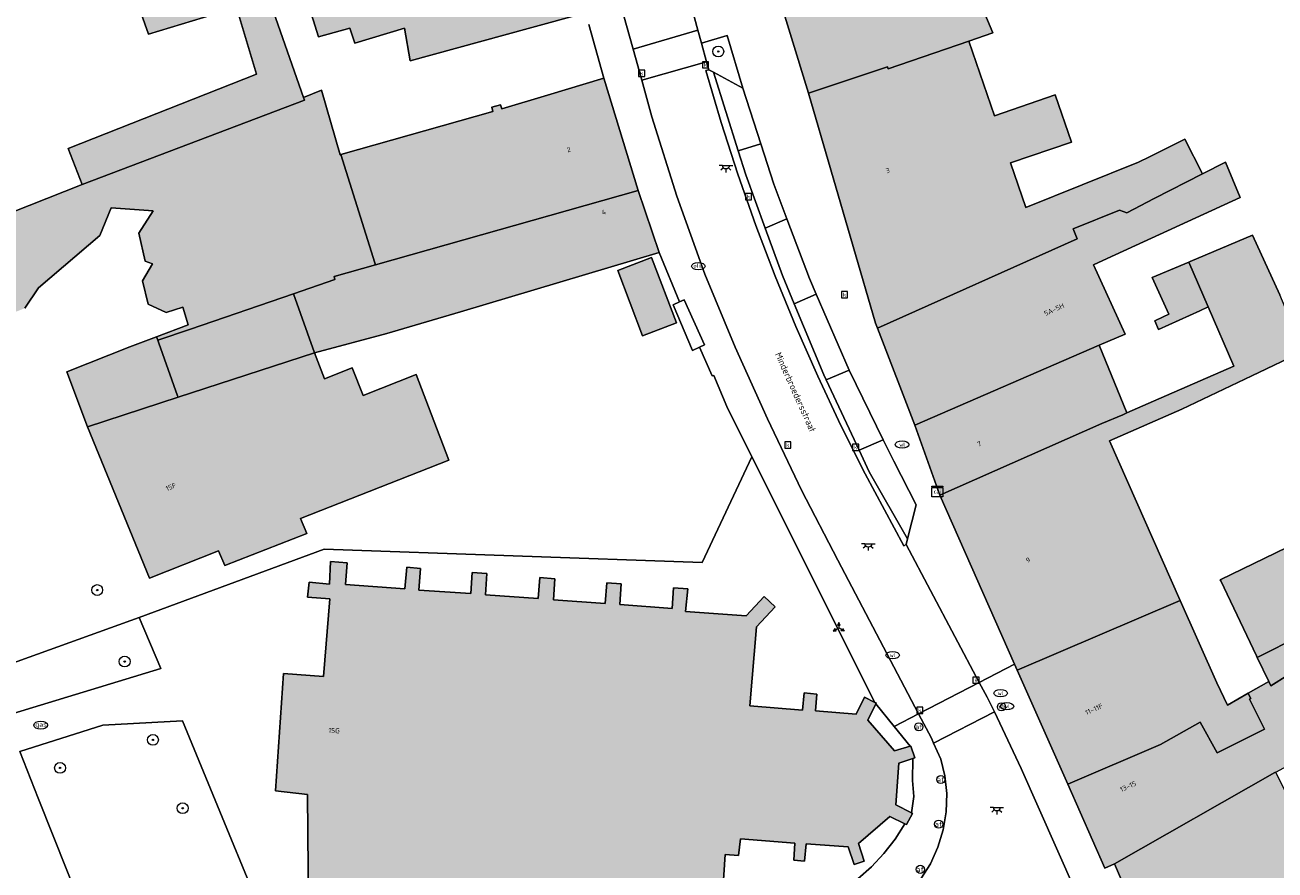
# Model space of a CAD drawing. Header units: metres. Extents: x 196496 to 197479, y 355250 to 356324.
# Tile 59 of 119: x 196834 to 196926, y 355951 to 356013. Entities that reach past the tile are written whole.
import ezdxf
from ezdxf.enums import TextEntityAlignment as Align

# ---------------------------------------------------------------- set-up
doc = ezdxf.new("R2010")
doc.units = ezdxf.units.M
doc.layers.get('0').update_dxf_attribs({"lineweight": 9})
for name, color, linetype, lineweight in [('B-WE-GR-BEPLANTING_CULTUUR_HEESTERS-GV', 251, 'Continuous', 9), ('B-WE-GR-BOOM-S', 251, 'Continuous', 9), ('B-WE-IE-MEUBILAIR_WEGMEUBILAIR-GV', 251, 'Continuous', 9), ('B-WE-IE-MEUBILAIR_WEGMEUBILAIR-S', 251, 'Continuous', 9), ('B-WE-IE-MEUBILAIR_WEGMEUBILAIR_VERKEERSBORD-S', 251, 'Continuous', 9), ('B-WE-IE-TERREINAFSCHEIDING_KUNSTMATIG_HEKWERK-G', 251, 'IE-TERREINAFSCHEIDING-KUNSTMATIG', 9), ('B-WE-KL-BRANDSTOF_PUT-S', 251, 'Continuous', 9), ('B-WE-KL-DATA-S', 251, 'Continuous', 9), ('B-WE-KL-ET_LS_OV_LICHTPUNT-S', 251, 'Continuous', 9), ('B-WE-KL-GAS_PUT-S', 251, 'Continuous', 9), ('B-WE-KL-WATER-S', 251, 'Continuous', 9), ('B-WE-OG-BEBOUWING-GV', 251, 'Continuous', 9), ('B-WE-OG-BEBOUWING_HUISNUMMER-T35', 90, 'Continuous', 9), ('B-WE-OG-BEBOUWING_STRAATNAAM-T35', 130, 'Continuous', 9), ('B-WE-OG-TERREIN_CULTUURSCHEIDING-GV', 251, 'Continuous', 9), ('B-WE-OG-TERREIN_ERF-GV', 251, 'Continuous', 9), ('B-WE-RI-GWA_KOLK-S', 251, 'Continuous', 9), ('B-WE-VH-GOOT-G', 251, 'Continuous', 9), ('B-WE-VH-ONVERHARD-GV', 251, 'Continuous', 9), ('B-WE-VH-VERHARDING_BETONSTRAATSTEEN-GV', 251, 'Continuous', 9), ('B-WE-VH-VERHARDING_OPEN-GV', 251, 'Continuous', 9), ('B-WE-VH-VERHARDING_STRAATBAKSTEEN-GV', 251, 'Continuous', 9), ('B-WE-VH-VERHARDING_TEGEL-GV', 251, 'Continuous', 9), ('B-WE-VW-AFSLUITPAAL-S', 251, 'Continuous', 9)]:
    doc.layers.add(name, color=color, linetype=linetype, lineweight=lineweight)
doc.layers.add('X-XX-AL-PRESENTATIE_GEBOUW3-V', color=7, linetype='Continuous', lineweight=9, true_color=0xebe1d6)
doc.styles.add('NLCS-ISO', font='NLCS-ISO.ttf')
doc.styles.add('NLCS-ISO-ANNOTATIEF-T35', font='NLCS-ISO.ttf', dxfattribs={"height": 3.5})
doc.linetypes.add('IE-TERREINAFSCHEIDING-KUNSTMATIG', pattern='A,4,[82,NLCS.SHX,S=0.75,R=90,X=0,Y=0],4,-2', length=10)

# ---------------------------------------------------------------- blocks, each defined once
blk = doc.blocks.new('SIE-WEG_VERKEERSBORD_WEGWIJZER-SO')
at = {"linetype": 'ByBlock', "lineweight": 18}
h = blk.add_hatch(color=0, dxfattribs=at)
h.dxf.hatch_style = 1
h.paths.add_polyline_path([(0.5, 1), (0, 2), (-0.5, 1)])
h = blk.add_hatch(color=0, dxfattribs=at)
h.dxf.hatch_style = 1
h.paths.add_polyline_path([(-1.38, -0.22), (-2, -1.15), (-0.88, -1.09)])
h = blk.add_hatch(color=0, dxfattribs=at)
h.dxf.hatch_style = 1
h.paths.add_polyline_path([(1.38, -0.22), (2, -1.15), (0.88, -1.09)])
at = {"color": 0, "linetype": 'ByBlock', "lineweight": 18}
for points in [[(-1.13, -0.65), (0, 0)], [(0, 1), (0, 0)], [(1.13, -0.65), (0, 0)]]:
    blk.add_lwpolyline(points, dxfattribs=at)
for points in [[(0.5, 1), (0, 2), (-0.5, 1)], [(-1.38, -0.22), (-2, -1.15), (-0.88, -1.09)], [(1.38, -0.22), (2, -1.15), (0.88, -1.09)]]:
    blk.add_lwpolyline(points, close=True, dxfattribs=at)
blk = doc.blocks.new('SKL-DATA_SIGNAAL_CAIKAST-SO')
at = {"color": 0, "linetype": 'ByBlock', "lineweight": 18}
for points in [[(-2, 2), (2, 2), (2, 1.68), (-2, 1.68)], [(-2, 1.52), (2, 1.52), (2, -2), (-2, -2)]]:
    blk.add_lwpolyline(points, close=True, dxfattribs=at)
at = {"color": 0, "linetype": 'ByBlock', "lineweight": 18, "style": 'NLCS-ISO'}
blk.add_text('cai', height=1.5, dxfattribs=at).set_placement((0, 0), align=Align.MIDDLE_CENTER)
blk = doc.blocks.new('SIE-WEG_PAAL_VERKEERSBORD-SO')
at = {"color": 0, "linetype": 'ByBlock', "lineweight": 18}
blk.add_circle((0, 0), 1.5, dxfattribs=at)
at = {"color": 0, "linetype": 'ByBlock', "lineweight": 18, "style": 'NLCS-ISO'}
blk.add_text('vb', height=1.5, dxfattribs=at).set_placement((0, 0.13), align=Align.MIDDLE_CENTER)
blk = doc.blocks.new('SVW-AFSLUITPAAL-SO')
at = {"lineweight": 18}
blk.add_circle((0, 0), 1.5, dxfattribs=at)
at = {"lineweight": 18, "style": 'NLCS-ISO'}
blk.add_text('af', height=1.8, dxfattribs=at).set_placement((0, 0), align=Align.MIDDLE_CENTER)
blk = doc.blocks.new('SKL-BENZINEPUT_OLIEPUT-SO')
at = {"color": 0, "linetype": 'ByBlock', "lineweight": 18}
blk.add_ellipse((0, 0), major_axis=(2.5, 0), ratio=0.54, dxfattribs=at)
at = {"color": 0, "linetype": 'ByBlock', "lineweight": 18, "style": 'NLCS-ISO'}
blk.add_text('olie', height=1.5, dxfattribs=at).set_placement((0, 0.16), align=Align.MIDDLE_CENTER)
blk = doc.blocks.new('SRI-KOLK-SO')
at = {"color": 0, "linetype": 'ByBlock', "lineweight": 18}
blk.add_lwpolyline([(-1.125, -1.125), (1.125, -1.125), (1.125, 1.125), (-1.125, 1.125)], close=True, dxfattribs=at)
at = {"color": 0, "linetype": 'ByBlock', "lineweight": 18, "style": 'NLCS-ISO'}
blk.add_text('k', height=1.5, dxfattribs=at).set_placement((0, 0), align=Align.MIDDLE_CENTER)
blk = doc.blocks.new('SKL-GAS_PUT-SO')
at = {"color": 0, "linetype": 'ByBlock', "lineweight": 18}
blk.add_ellipse((0, 0), major_axis=(2.5, 0), ratio=0.601255, dxfattribs=at)
at = {"color": 0, "linetype": 'ByBlock', "lineweight": 18, "style": 'NLCS-ISO'}
blk.add_text('gas', height=1.8, dxfattribs=at).set_placement((0.12, 0.3), align=Align.MIDDLE_CENTER)
blk = doc.blocks.new('SKL-WATER_WATERLEIDINGPUT-SO')
at = {"color": 0, "linetype": 'ByBlock', "lineweight": 18}
blk.add_ellipse((0, 0), major_axis=(2.5, 0), ratio=0.54, dxfattribs=at)
at = {"color": 0, "linetype": 'ByBlock', "lineweight": 18, "style": 'NLCS-ISO'}
blk.add_text('wl', height=1.5, dxfattribs=at).set_placement((0, 0), align=Align.MIDDLE_CENTER)
blk = doc.blocks.new('SKL-ET_OV_LICHTPUNT-SO')
at = {"color": 0, "linetype": 'ByBlock', "lineweight": 18}
for points in [[(-1.25, 0), (-2.5, 0)], [(1.25, 0), (2.5, 0)], [(-0.92, -0.85), (-1.83, -1.7)], [(0, -1.25), (0, -2.5)], [(0.92, -0.85), (1.83, -1.7)]]:
    blk.add_lwpolyline(points, dxfattribs=at)
blk.add_lwpolyline([(0, 0), (1.25, 0, -1), (-1.25, 0)], format="xyb", close=True, dxfattribs=at)
blk = doc.blocks.new('SGR-BOOM_01-SO')
at = {"linetype": 'ByBlock', "lineweight": 18}
h = blk.add_hatch(color=0, dxfattribs=at)
h.dxf.hatch_style = 1
edge = h.paths.add_edge_path()
edge.add_arc((0, 0), 0.25, 0, 360)
at = {"color": 0, "linetype": 'ByBlock', "lineweight": 18}
for radius in [2, 0.25]:
    blk.add_circle((0, 0), radius, dxfattribs=at)

msp = doc.modelspace()

# ---------------------------------------------------------------- hatches: boundary and pattern name
at = {"layer": 'X-XX-AL-PRESENTATIE_GEBOUW3-V'}
for points in [[(196891.95, 356008.459), (196897.751, 356010.401), (196897.805, 356010.236), (196903.731, 356012.275), (196905.507, 356012.886), (196903.734, 356017.109), (196908.249, 356018.755), (196908.671, 356017.597), (196911.838, 356018.791), (196911.819, 356018.843), (196913.292, 356019.38), (196911.236, 356025.019), (196903.002, 356022.015), (196890.072, 356017.549), (196889.245, 356017.265)], [(196838.511, 356001.732), (196854.863, 356007.953), (196854.794, 356008.149), (196852.236, 356015.452), (196851.868, 356016.667), (196850.533, 356020.528), (196847.153, 356019.303), (196846.852, 356019.185), (196841.775, 356017.384), (196843.379, 356012.798), (196849.871, 356014.743), (196851.34, 356009.843), (196837.469, 356004.377)], [(196875.537, 356014.374), (196874.563, 356017.928), (196866.733, 356015.985), (196866.73, 356015.856), (196861.93, 356014.689), (196861.801, 356015.236), (196858.831, 356016.216), (196855.098, 356015.098), (196855.883, 356012.604), (196858.2, 356013.229), (196858.569, 356012.127), (196862.214, 356013.245), (196862.649, 356010.841), (196871.321, 356013.218)], [(196903.731, 356012.275), (196897.805, 356010.236), (196897.751, 356010.401), (196891.95, 356008.459), (196896.879, 355991.555), (196897.021, 355991.185), (196911.721, 355997.756), (196911.413, 355998.476), (196914.818, 355999.845), (196915.352, 355999.668), (196917.383, 356000.72), (196920.933, 356002.52), (196919.618, 356005.082), (196917.021, 356003.785), (196916.22, 356003.379), (196907.939, 356000.049), (196906.811, 356003.324), (196911.282, 356004.863), (196910.085, 356008.34), (196905.615, 356006.801)], [(196876.882, 356009.553), (196872.745, 356008.311), (196869.382, 356007.302), (196869.277, 356007.599), (196868.638, 356007.418), (196868.721, 356007.115), (196857.544, 356003.936), (196860.039, 355995.99), (196860.088, 355995.833), (196879.415, 356001.312)], [(196844.065, 355990.286), (196846.469, 355991.118), (196854.062, 355993.706), (196857.105, 355994.746), (196857.037, 355994.972), (196860.088, 355995.833), (196860.039, 355995.99), (196857.544, 356003.936), (196857.477, 356003.917), (196856.109, 356008.667), (196854.794, 356008.149), (196854.863, 356007.953), (196838.511, 356001.732), (196820.277, 355994.548), (196820.265, 355994.543), (196822.797, 355988.118), (196834.293, 355992.648), (196835.284, 355994.154), (196839.812, 355998.002), (196840.637, 356000.014), (196843.727, 355999.803), (196842.685, 355998.163), (196843.148, 355996.117), (196843.676, 355995.899), (196842.953, 355994.651), (196843.374, 355992.955), (196844.695, 355992.321), (196845.915, 355992.712), (196846.306, 355991.428), (196843.972, 355990.544)], [(196920.933, 356002.52), (196917.383, 356000.72), (196915.352, 355999.668), (196914.818, 355999.845), (196911.413, 355998.476), (196911.721, 355997.756), (196897.021, 355991.185), (196899.764, 355984.055), (196913.335, 355989.918), (196915.24, 355990.734), (196912.911, 355995.842), (196913.911, 355996.303), (196923.711, 356000.784), (196922.625, 356003.378)], [(196880.951, 355996.754), (196879.415, 356001.312), (196860.088, 355995.833), (196857.037, 355994.972), (196857.105, 355994.746), (196854.062, 355993.706), (196855.597, 355989.373), (196860.932, 355990.779), (196866.335, 355992.38)], [(196915.357, 355984.947), (196915.062, 355984.818), (196913.521, 355984.159), (196901.61, 355978.899), (196907.108, 355966.471), (196907.304, 355966.027), (196919.297, 355971.155), (196914.089, 355982.886), (196919.398, 355985.218), (196924.568, 355987.685), (196928.371, 355989.484), (196926.62, 355993.641), (196924.608, 355998.022), (196920.027, 355996.085), (196919.925, 355996.042), (196921.349, 355992.74), (196923.224, 355988.392), (196917.327, 355985.81)], [(196879.743, 355990.613), (196882.238, 355991.567), (196880.401, 355996.37), (196877.906, 355995.416)], [(196917.236, 355994.905), (196918.455, 355992.201), (196918.04, 355992.006), (196917.431, 355991.723), (196917.698, 355991.086), (196920.729, 355992.45), (196921.349, 355992.74), (196919.925, 355996.042)], [(196844.065, 355990.286), (196844.136, 355990.087), (196845.533, 355986.199), (196845.566, 355986.108), (196855.597, 355989.373), (196854.062, 355993.706), (196846.469, 355991.118)], [(196844.136, 355990.087), (196844.065, 355990.286), (196843.972, 355990.544), (196842.024, 355989.806), (196837.379, 355987.959), (196838.906, 355983.914), (196845.566, 355986.108), (196845.533, 355986.199)], [(196899.764, 355984.055), (196901.61, 355978.899), (196913.521, 355984.159), (196915.062, 355984.818), (196915.357, 355984.947), (196913.335, 355989.918)], [(196855.597, 355989.373), (196845.566, 355986.108), (196838.906, 355983.914), (196843.473, 355972.789), (196848.536, 355974.805), (196848.999, 355973.722), (196855.033, 355976.075), (196854.582, 355977.195), (196865.479, 355981.474), (196863.077, 355987.761), (196859.183, 355986.223), (196858.383, 355988.252), (196856.343, 355987.451)], [(196935.61, 355972.354), (196942.729, 355975.954), (196942.909, 355976.045), (196942.072, 355977.818), (196939.103, 355983.378), (196929.494, 355978.615), (196930.431, 355976.653), (196922.229, 355972.689), (196922.267, 355972.61), (196924.898, 355967.078), (196924.953, 355966.964), (196931.369, 355970.209)], [(196899.421, 355960.447), (196898.282, 355960.1), (196896.297, 355962.362), (196896.892, 355963.569), (196896.919, 355963.624), (196896.826, 355963.67), (196896.07, 355964.047), (196895.447, 355962.809), (196892.453, 355963.048), (196892.552, 355964.279), (196891.626, 355964.367), (196891.504, 355963.094), (196887.626, 355963.426), (196888.122, 355969.215), (196889.499, 355970.704), (196888.684, 355971.444), (196887.361, 355970.042), (196882.904, 355970.358), (196883.07, 355972.006), (196882.004, 355972.088), (196881.909, 355970.581), (196878.072, 355970.859), (196878.158, 355972.384), (196877.103, 355972.465), (196876.99, 355970.934), (196873.178, 355971.215), (196873.285, 355972.759), (196872.168, 355972.845), (196872.048, 355971.3), (196868.176, 355971.583), (196868.288, 355973.143), (196867.202, 355973.227), (196867.099, 355971.662), (196863.277, 355971.924), (196863.388, 355973.52), (196862.383, 355973.598), (196862.253, 355972.005), (196857.871, 355972.329), (196858.014, 355973.934), (196856.779, 355974.029), (196856.692, 355972.37), (196855.203, 355972.501), (196855.095, 355971.407), (196856.717, 355971.285), (196856.264, 355965.574), (196853.322, 355965.792), (196852.729, 355957.156), (196855.088, 355956.886), (196855.164, 355948.595), (196885.425, 355946.489), (196885.817, 355952.493), (196886.798, 355952.41), (196886.949, 355953.647), (196890.942, 355953.322), (196890.875, 355952.063), (196891.659, 355951.996), (196891.762, 355953.269), (196894.873, 355953.037), (196895.312, 355951.743), (196896.048, 355952.004), (196895.628, 355953.303), (196897.928, 355955.283), (196899.039, 355954.729), (196899.142, 355954.678), (196899.597, 355955.51), (196899.519, 355955.548), (196898.36, 355956.129), (196898.584, 355959.201), (196899.61, 355959.531), (196899.76, 355959.58), (196899.465, 355960.46)], [(196921.98, 355965.111), (196919.297, 355971.155), (196907.304, 355966.027), (196911.011, 355957.646), (196917.837, 355960.563), (196920.756, 355962.201), (196922.014, 355959.951), (196925.481, 355961.697), (196924.395, 355963.897), (196924.493, 355963.963), (196924.32, 355964.274), (196924.29, 355964.337), (196922.757, 355963.457)], [(196925.802, 355965.205), (196925.959, 355964.886), (196928.446, 355966.452), (196930.371, 355967.369), (196932.773, 355962.036), (196933.017, 355962.173), (196936.789, 355954.239), (196938.406, 355955.354), (196931.369, 355970.209), (196924.953, 355966.964)], [(196926.247, 355958.503), (196926.319, 355958.544), (196932.773, 355962.036), (196930.371, 355967.369), (196928.446, 355966.452), (196925.959, 355964.886), (196925.802, 355965.205), (196924.29, 355964.337), (196924.32, 355964.274), (196924.493, 355963.963), (196924.395, 355963.897), (196925.481, 355961.697), (196922.014, 355959.951), (196920.756, 355962.201), (196917.837, 355960.563), (196911.011, 355957.646), (196913.741, 355951.474), (196914.453, 355951.788)], [(196930.593, 355949.938), (196926.319, 355958.544), (196926.247, 355958.503), (196914.453, 355951.788), (196918.276, 355942.865), (196925.988, 355946.741)]]:
    msp.add_hatch(color=256, dxfattribs=at).paths.add_polyline_path(points)

# ---------------------------------------------------------------- linework, layer by layer
at = {"layer": 'B-WE-GR-BEPLANTING_CULTUUR_HEESTERS-GV', "flags": 128}
msp.add_lwpolyline([(196884.955, 356009.989), (196887.101, 356008.813), (196885.969, 356012.7), (196884.072, 356012.136), (196884.449, 356010.772), (196884.613, 356010.177)], close=True, dxfattribs=at)
at = {"layer": 'B-WE-IE-MEUBILAIR_WEGMEUBILAIR-GV', "flags": 128}
msp.add_lwpolyline([(196884.955, 356009.989), (196887.101, 356008.813), (196885.969, 356012.7), (196884.072, 356012.136), (196884.449, 356010.772), (196884.613, 356010.177)], close=True, dxfattribs=at)
at = {"layer": 'B-WE-IE-TERREINAFSCHEIDING_KUNSTMATIG_HEKWERK-G', "ltscale": 0.2, "flags": 128}
for points in [[(196887.779, 355981.728), (196885.926, 355985.426), (196884.969, 355987.7), (196884.862, 355987.672), (196883.934, 355989.792)], [(196896.826, 355963.67), (196887.779, 355981.728)], [(196899.039, 355954.729), (196898.313, 355953.608), (196897.487, 355952.553), (196896.57, 355951.574), (196895.574, 355950.685), (196895.773, 355950.356), (196894.603, 355949.576)]]:
    msp.add_lwpolyline(points, dxfattribs=at)
at = {"layer": 'B-WE-OG-BEBOUWING-GV', "flags": 128}
for points in [[(196891.95, 356008.459), (196897.751, 356010.401), (196897.805, 356010.236), (196903.731, 356012.275), (196905.507, 356012.886), (196903.734, 356017.109), (196908.249, 356018.755), (196908.671, 356017.597), (196911.838, 356018.791), (196911.819, 356018.843), (196913.292, 356019.38), (196911.236, 356025.019), (196903.002, 356022.015), (196890.072, 356017.549), (196889.245, 356017.265)], [(196838.511, 356001.732), (196854.863, 356007.953), (196854.794, 356008.149), (196852.236, 356015.452), (196851.868, 356016.667), (196850.533, 356020.528), (196847.153, 356019.303), (196846.852, 356019.185), (196841.775, 356017.384), (196843.379, 356012.798), (196849.871, 356014.743), (196851.34, 356009.843), (196837.469, 356004.377)], [(196875.537, 356014.374), (196874.563, 356017.928), (196866.733, 356015.985), (196866.73, 356015.856), (196861.93, 356014.689), (196861.801, 356015.236), (196858.831, 356016.216), (196855.098, 356015.098), (196855.883, 356012.604), (196858.2, 356013.229), (196858.569, 356012.127), (196862.214, 356013.245), (196862.649, 356010.841), (196871.321, 356013.218)], [(196903.731, 356012.275), (196897.805, 356010.236), (196897.751, 356010.401), (196891.95, 356008.459), (196896.879, 355991.555), (196897.021, 355991.185), (196911.721, 355997.756), (196911.413, 355998.476), (196914.818, 355999.845), (196915.352, 355999.668), (196917.383, 356000.72), (196920.933, 356002.52), (196919.618, 356005.082), (196917.021, 356003.785), (196916.22, 356003.379), (196907.939, 356000.049), (196906.811, 356003.324), (196911.282, 356004.863), (196910.085, 356008.34), (196905.615, 356006.801)], [(196876.882, 356009.553), (196872.745, 356008.311), (196869.382, 356007.302), (196869.277, 356007.599), (196868.638, 356007.418), (196868.721, 356007.115), (196857.544, 356003.936), (196860.039, 355995.99), (196860.088, 355995.833), (196879.415, 356001.312)], [(196920.933, 356002.52), (196917.383, 356000.72), (196915.352, 355999.668), (196914.818, 355999.845), (196911.413, 355998.476), (196911.721, 355997.756), (196897.021, 355991.185), (196899.764, 355984.055), (196913.335, 355989.918), (196915.24, 355990.734), (196912.911, 355995.842), (196913.911, 355996.303), (196923.711, 356000.784), (196922.625, 356003.378)], [(196880.951, 355996.754), (196879.415, 356001.312), (196860.088, 355995.833), (196857.037, 355994.972), (196857.105, 355994.746), (196854.062, 355993.706), (196855.597, 355989.373), (196860.932, 355990.779), (196866.335, 355992.38)], [(196915.357, 355984.947), (196915.062, 355984.818), (196913.521, 355984.159), (196901.61, 355978.899), (196907.108, 355966.471), (196907.304, 355966.027), (196919.297, 355971.155), (196914.089, 355982.886), (196919.398, 355985.218), (196924.568, 355987.685), (196928.371, 355989.484), (196926.62, 355993.641), (196924.608, 355998.022), (196920.027, 355996.085), (196919.925, 355996.042), (196921.349, 355992.74), (196923.224, 355988.392), (196917.327, 355985.81)], [(196879.743, 355990.613), (196882.238, 355991.567), (196880.401, 355996.37), (196877.906, 355995.416)], [(196917.236, 355994.905), (196918.455, 355992.201), (196918.04, 355992.006), (196917.431, 355991.723), (196917.698, 355991.086), (196920.729, 355992.45), (196921.349, 355992.74), (196919.925, 355996.042)], [(196844.065, 355990.286), (196844.136, 355990.087), (196845.533, 355986.199), (196845.566, 355986.108), (196855.597, 355989.373), (196854.062, 355993.706), (196846.469, 355991.118)], [(196844.136, 355990.087), (196844.065, 355990.286), (196843.972, 355990.544), (196842.024, 355989.806), (196837.379, 355987.959), (196838.906, 355983.914), (196845.566, 355986.108), (196845.533, 355986.199)], [(196899.764, 355984.055), (196901.61, 355978.899), (196913.521, 355984.159), (196915.062, 355984.818), (196915.357, 355984.947), (196913.335, 355989.918)], [(196855.597, 355989.373), (196845.566, 355986.108), (196838.906, 355983.914), (196843.473, 355972.789), (196848.536, 355974.805), (196848.999, 355973.722), (196855.033, 355976.075), (196854.582, 355977.195), (196865.479, 355981.474), (196863.077, 355987.761), (196859.183, 355986.223), (196858.383, 355988.252), (196856.343, 355987.451)], [(196935.61, 355972.354), (196942.729, 355975.954), (196942.909, 355976.045), (196942.072, 355977.818), (196939.103, 355983.378), (196929.494, 355978.615), (196930.431, 355976.653), (196922.229, 355972.689), (196922.267, 355972.61), (196924.898, 355967.078), (196924.953, 355966.964), (196931.369, 355970.209)], [(196921.98, 355965.111), (196919.297, 355971.155), (196907.304, 355966.027), (196911.011, 355957.646), (196917.837, 355960.563), (196920.756, 355962.201), (196922.014, 355959.951), (196925.481, 355961.697), (196924.395, 355963.897), (196924.493, 355963.963), (196924.32, 355964.274), (196924.29, 355964.337), (196922.757, 355963.457)], [(196925.802, 355965.205), (196925.959, 355964.886), (196928.446, 355966.452), (196930.371, 355967.369), (196932.773, 355962.036), (196933.017, 355962.173), (196936.789, 355954.239), (196938.406, 355955.354), (196931.369, 355970.209), (196924.953, 355966.964)], [(196926.247, 355958.503), (196926.319, 355958.544), (196932.773, 355962.036), (196930.371, 355967.369), (196928.446, 355966.452), (196925.959, 355964.886), (196925.802, 355965.205), (196924.29, 355964.337), (196924.32, 355964.274), (196924.493, 355963.963), (196924.395, 355963.897), (196925.481, 355961.697), (196922.014, 355959.951), (196920.756, 355962.201), (196917.837, 355960.563), (196911.011, 355957.646), (196913.741, 355951.474), (196914.453, 355951.788)], [(196930.593, 355949.938), (196926.319, 355958.544), (196926.247, 355958.503), (196914.453, 355951.788), (196918.276, 355942.865), (196925.988, 355946.741)]]:
    msp.add_lwpolyline(points, close=True, dxfattribs=at)
for points in [[(196834.293, 355992.648), (196835.284, 355994.154), (196839.812, 355998.002), (196840.637, 356000.014), (196843.727, 355999.803), (196842.685, 355998.163), (196843.148, 355996.117), (196843.676, 355995.899), (196842.953, 355994.651), (196843.374, 355992.955), (196844.695, 355992.321), (196845.915, 355992.712), (196846.306, 355991.428), (196843.972, 355990.544), (196844.065, 355990.286), (196846.469, 355991.118), (196854.062, 355993.706), (196857.105, 355994.746), (196857.037, 355994.972), (196860.088, 355995.833), (196860.039, 355995.99), (196857.544, 356003.936), (196857.477, 356003.917), (196856.109, 356008.667), (196854.794, 356008.149), (196854.863, 356007.953), (196838.511, 356001.732), (196820.277, 355994.548)], [(196885.425, 355946.489), (196885.817, 355952.493), (196886.798, 355952.41), (196886.949, 355953.647), (196890.942, 355953.322), (196890.875, 355952.063), (196891.659, 355951.996), (196891.762, 355953.269), (196894.873, 355953.037), (196895.312, 355951.743), (196896.048, 355952.004), (196895.628, 355953.303), (196897.928, 355955.283), (196899.039, 355954.729), (196899.142, 355954.678), (196899.597, 355955.51), (196899.519, 355955.548), (196898.36, 355956.129), (196898.584, 355959.201), (196899.61, 355959.531), (196899.76, 355959.58), (196899.465, 355960.46), (196899.421, 355960.447), (196898.282, 355960.1), (196896.297, 355962.362), (196896.892, 355963.569), (196896.919, 355963.624), (196896.826, 355963.67), (196896.07, 355964.047), (196895.447, 355962.809), (196892.453, 355963.048), (196892.552, 355964.279), (196891.626, 355964.367), (196891.504, 355963.094), (196887.626, 355963.426), (196888.122, 355969.215), (196889.499, 355970.704), (196888.684, 355971.444), (196887.361, 355970.042), (196882.904, 355970.358), (196883.07, 355972.006), (196882.004, 355972.088), (196881.909, 355970.581), (196878.072, 355970.859), (196878.158, 355972.384), (196877.103, 355972.465), (196876.99, 355970.934), (196873.178, 355971.215), (196873.285, 355972.759), (196872.168, 355972.845), (196872.048, 355971.3), (196868.176, 355971.583), (196868.288, 355973.143), (196867.202, 355973.227), (196867.099, 355971.662), (196863.277, 355971.924), (196863.388, 355973.52), (196862.383, 355973.598), (196862.253, 355972.005), (196857.871, 355972.329), (196858.014, 355973.934), (196856.779, 355974.029), (196856.692, 355972.37), (196855.203, 355972.501), (196855.095, 355971.407), (196856.717, 355971.285), (196856.264, 355965.574), (196853.322, 355965.792), (196852.729, 355957.156), (196855.088, 355956.886), (196855.164, 355948.595)]]:
    msp.add_lwpolyline(points, dxfattribs=at)
at = {"layer": 'B-WE-OG-TERREIN_CULTUURSCHEIDING-GV', "flags": 128}
for points in [[(196842.696, 355969.906), (196831.589, 355965.92), (196832.873, 355962.679), (196844.291, 355966.159)], [(196841.573, 355940.704), (196841.748, 355940.374), (196842.002, 355940.1), (196842.35, 355939.888), (196842.74, 355939.769), (196843.154, 355939.741), (196843.563, 355939.812), (196844.472, 355940.084), (196853.901, 355942.86), (196845.877, 355962.315), (196840.022, 355961.981), (196833.916, 355960.045), (196835.266, 355956.637), (196840.646, 355943.135)]]:
    msp.add_lwpolyline(points, close=True, dxfattribs=at)
at = {"layer": 'B-WE-OG-TERREIN_ERF-GV', "flags": 128}
for points in [[(196810.196, 356019.674), (196816.972, 356002.34), (196820.277, 355994.548), (196838.511, 356001.732), (196837.469, 356004.377), (196851.34, 356009.843), (196849.871, 356014.743), (196843.379, 356012.798), (196841.775, 356017.384)], [(196903.734, 356017.109), (196905.507, 356012.886), (196903.731, 356012.275), (196905.615, 356006.801), (196910.085, 356008.34), (196911.282, 356004.863), (196906.811, 356003.324), (196907.939, 356000.049), (196916.22, 356003.379), (196917.021, 356003.785), (196919.618, 356005.082), (196920.933, 356002.52), (196922.625, 356003.378), (196923.711, 356000.784), (196913.911, 355996.303), (196912.911, 355995.842), (196915.24, 355990.734), (196913.335, 355989.918), (196915.357, 355984.947), (196917.327, 355985.81), (196923.224, 355988.392), (196921.349, 355992.74), (196920.729, 355992.45), (196917.698, 355991.086), (196917.431, 355991.723), (196918.04, 355992.006), (196918.455, 355992.201), (196917.236, 355994.905), (196919.925, 355996.042), (196920.027, 355996.085), (196924.608, 355998.022), (196926.62, 355993.641)], [(196852.236, 356015.452), (196854.794, 356008.149), (196856.109, 356008.667), (196857.477, 356003.917), (196857.544, 356003.936), (196868.721, 356007.115), (196868.638, 356007.418), (196869.277, 356007.599), (196869.382, 356007.302), (196872.745, 356008.311), (196876.882, 356009.553), (196875.779, 356013.508)], [(196875.537, 356014.374), (196871.321, 356013.218), (196862.649, 356010.841), (196862.214, 356013.245), (196858.569, 356012.127), (196858.2, 356013.229), (196855.883, 356012.604), (196855.098, 356015.098)], [(196831.589, 355965.92), (196842.696, 355969.906), (196856.313, 355974.924), (196884.12, 355973.944), (196887.779, 355981.728), (196885.926, 355985.426), (196884.969, 355987.7), (196884.862, 355987.672), (196883.934, 355989.792), (196883.411, 355989.538), (196881.979, 355992.898), (196882.456, 355993.11), (196880.951, 355996.754), (196866.335, 355992.38), (196860.932, 355990.779), (196855.597, 355989.373), (196856.343, 355987.451), (196858.383, 355988.252), (196859.183, 355986.223), (196863.077, 355987.761), (196865.479, 355981.474), (196854.582, 355977.195), (196855.033, 355976.075), (196848.999, 355973.722), (196848.536, 355974.805), (196843.473, 355972.789), (196838.906, 355983.914), (196837.379, 355987.959), (196842.024, 355989.806), (196843.972, 355990.544), (196846.306, 355991.428), (196845.915, 355992.712), (196844.695, 355992.321), (196843.374, 355992.955), (196842.953, 355994.651), (196843.676, 355995.899), (196843.148, 355996.117), (196842.685, 355998.163), (196843.727, 355999.803), (196840.637, 356000.014), (196839.812, 355998.002), (196835.284, 355994.154), (196834.293, 355992.648)], [(196928.371, 355989.484), (196924.568, 355987.685), (196919.398, 355985.218), (196914.089, 355982.886), (196919.297, 355971.155), (196921.98, 355965.111), (196922.757, 355963.457), (196924.29, 355964.337), (196925.802, 355965.205), (196924.953, 355966.964), (196924.898, 355967.078), (196922.267, 355972.61), (196922.229, 355972.689), (196930.431, 355976.653)]]:
    msp.add_lwpolyline(points, dxfattribs=at)
msp.add_lwpolyline([(196879.743, 355990.613), (196877.906, 355995.416), (196880.401, 355996.37), (196882.238, 355991.567)], close=True, dxfattribs=at)
at = {"layer": 'B-WE-VH-GOOT-G', "flags": 128}
msp.add_lwpolyline([(196899.129, 355975.272), (196898.961, 355975.168), (196896.111, 355980.468), (196894.321, 355984.031), (196892.621, 355987.642), (196891.012, 355991.297), (196889.496, 355994.994), (196888.075, 355998.727), (196886.75, 356002.495), (196885.521, 356006.292), (196884.391, 356010.116), (196884.613, 356010.177)], dxfattribs=at)
at = {"layer": 'B-WE-VH-ONVERHARD-GV', "flags": 128}
for points in [[(196899.421, 355960.447), (196898.244, 355961.9), (196896.892, 355963.569), (196896.297, 355962.362), (196898.282, 355960.1)], [(196899.61, 355959.531), (196898.584, 355959.201), (196898.36, 355956.129), (196899.519, 355955.548), (196899.701, 355956.737), (196899.593, 355957.935)]]:
    msp.add_lwpolyline(points, close=True, dxfattribs=at)
at = {"layer": 'B-WE-VH-VERHARDING_BETONSTRAATSTEEN-GV', "flags": 128}
for points in [[(196879.034, 356011.699), (196883.807, 356013.097), (196883.128, 356015.558), (196878.333, 356014.221)], [(196883.807, 356013.097), (196879.034, 356011.699), (196879.672, 356009.404), (196884.449, 356010.772), (196884.072, 356012.136)], [(196899.129, 355975.272), (196898.961, 355975.168), (196896.111, 355980.468), (196894.321, 355984.031), (196892.621, 355987.642), (196891.012, 355991.297), (196889.496, 355994.994), (196888.075, 355998.727), (196886.75, 356002.495), (196885.521, 356006.292), (196884.391, 356010.116), (196884.613, 356010.177), (196884.449, 356010.772), (196879.672, 356009.404), (196880.421, 356006.708), (196882.253, 356000.887), (196884.324, 355995.146), (196886.545, 355989.793), (196888.915, 355984.502), (196891.433, 355979.28), (196894.095, 355974.132), (196900.041, 355962.827), (196904.496, 355965.124)], [(196888.752, 355998.534), (196887.321, 356002.461), (196886.772, 356004.207), (196884.955, 356009.989), (196884.613, 356010.177), (196884.391, 356010.116), (196885.521, 356006.292), (196886.75, 356002.495), (196888.075, 355998.727), (196889.496, 355994.994), (196891.012, 355991.297), (196892.621, 355987.642), (196894.321, 355984.031), (196896.111, 355980.468), (196898.961, 355975.168), (196899.129, 355975.272), (196899.235, 355975.689), (196896.417, 355980.606), (196895.666, 355982.204), (196893.235, 355987.378), (196893.061, 355987.748), (196890.885, 355992.977), (196890.026, 355995.04)], [(196887.101, 356008.813), (196884.955, 356009.989), (196886.772, 356004.207), (196888.426, 356004.729)], [(196886.772, 356004.207), (196887.321, 356002.461), (196888.752, 355998.534), (196890.35, 355999.219), (196889.385, 356001.773), (196888.426, 356004.729)], [(196888.752, 355998.534), (196890.026, 355995.04), (196890.885, 355992.977), (196892.511, 355993.673), (196892.005, 355994.841), (196890.35, 355999.219)], [(196893.235, 355987.378), (196894.926, 355988.102), (196892.511, 355993.673), (196890.885, 355992.977), (196893.061, 355987.748)], [(196897.445, 355982.966), (196894.952, 355988.042), (196894.926, 355988.102), (196893.235, 355987.378), (196895.666, 355982.204)], [(196895.666, 355982.204), (196896.417, 355980.606), (196899.235, 355975.689), (196899.868, 355978.188), (196898.215, 355981.399), (196897.445, 355982.966)], [(196901.151, 355960.669), (196905.639, 355962.963), (196905.076, 355964.048), (196904.496, 355965.124), (196900.041, 355962.827), (196900.981, 355961.039)]]:
    msp.add_lwpolyline(points, close=True, dxfattribs=at)
msp.add_lwpolyline([(196914.224, 355943.831), (196907.597, 355958.817), (196905.639, 355962.963), (196901.151, 355960.669), (196901.684, 355959.505), (196901.977, 355958.263), (196902.112, 355956.961), (196902.073, 355955.629), (196901.856, 355954.302), (196901.464, 355953.016), (196900.909, 355951.804), (196900.213, 355950.695)], dxfattribs=at)
at = {"layer": 'B-WE-VH-VERHARDING_OPEN-GV', "flags": 128}
msp.add_lwpolyline([(196882.456, 355993.11), (196881.979, 355992.898), (196883.411, 355989.538), (196883.934, 355989.792), (196884.29, 355989.965), (196882.79, 355993.259)], close=True, dxfattribs=at)
for points in [[(196855.164, 355948.595), (196855.088, 355956.886), (196852.729, 355957.156), (196853.322, 355965.792), (196856.264, 355965.574), (196856.717, 355971.285), (196855.095, 355971.407), (196855.203, 355972.501), (196856.692, 355972.37), (196856.779, 355974.029), (196858.014, 355973.934), (196857.871, 355972.329), (196862.253, 355972.005), (196862.383, 355973.598), (196863.388, 355973.52), (196863.277, 355971.924), (196867.099, 355971.662), (196867.202, 355973.227), (196868.288, 355973.143), (196868.176, 355971.583), (196872.048, 355971.3), (196872.168, 355972.845), (196873.285, 355972.759), (196873.178, 355971.215), (196876.99, 355970.934), (196877.103, 355972.465), (196878.158, 355972.384), (196878.072, 355970.859), (196881.909, 355970.581), (196882.004, 355972.088), (196883.07, 355972.006), (196882.904, 355970.358), (196887.361, 355970.042), (196888.684, 355971.444), (196889.499, 355970.704), (196888.122, 355969.215), (196887.626, 355963.426), (196891.504, 355963.094), (196891.626, 355964.367), (196892.552, 355964.279), (196892.453, 355963.048), (196895.447, 355962.809), (196896.07, 355964.047), (196896.826, 355963.67), (196887.779, 355981.728), (196884.12, 355973.944), (196856.313, 355974.924), (196842.696, 355969.906), (196844.291, 355966.159), (196832.873, 355962.679)], [(196833.916, 355960.045), (196840.022, 355961.981), (196845.877, 355962.315), (196853.901, 355942.86)], [(196895.574, 355950.685), (196896.57, 355951.574), (196897.487, 355952.553), (196898.313, 355953.608), (196899.039, 355954.729), (196897.928, 355955.283), (196895.628, 355953.303), (196896.048, 355952.004), (196895.312, 355951.743), (196894.873, 355953.037), (196891.762, 355953.269), (196891.659, 355951.996), (196890.875, 355952.063), (196890.942, 355953.322), (196886.949, 355953.647), (196886.798, 355952.41), (196885.817, 355952.493), (196885.425, 355946.489)]]:
    msp.add_lwpolyline(points, dxfattribs=at)
at = {"layer": 'B-WE-VH-VERHARDING_STRAATBAKSTEEN-GV', "flags": 128}
msp.add_lwpolyline([(196914.453, 355951.788), (196913.741, 355951.474), (196911.011, 355957.646), (196907.304, 355966.027), (196907.108, 355966.471), (196904.496, 355965.124), (196905.076, 355964.048), (196905.639, 355962.963), (196907.597, 355958.817), (196914.224, 355943.831), (196914.994, 355942.811), (196915.989, 355941.961), (196917.145, 355941.347), (196918.376, 355941.005), (196918.276, 355942.865)], close=True, dxfattribs=at)
msp.add_lwpolyline([(196900.213, 355950.695), (196900.909, 355951.804), (196901.464, 355953.016), (196901.856, 355954.302), (196902.073, 355955.629), (196902.112, 355956.961), (196901.977, 355958.263), (196901.684, 355959.505), (196901.151, 355960.669), (196900.981, 355961.039), (196900.041, 355962.827), (196898.244, 355961.9), (196899.421, 355960.447), (196899.465, 355960.46), (196899.76, 355959.58), (196899.61, 355959.531), (196899.593, 355957.935), (196899.701, 355956.737), (196899.519, 355955.548), (196899.597, 355955.51), (196899.142, 355954.678), (196899.039, 355954.729), (196898.313, 355953.608), (196897.487, 355952.553), (196896.57, 355951.574), (196895.574, 355950.685)], dxfattribs=at)
at = {"layer": 'B-WE-VH-VERHARDING_TEGEL-GV', "flags": 128}
for points in [[(196883.128, 356015.558), (196883.807, 356013.097), (196884.072, 356012.136), (196885.969, 356012.7), (196887.101, 356008.813), (196888.426, 356004.729), (196889.385, 356001.773), (196890.35, 355999.219), (196892.005, 355994.841), (196892.511, 355993.673), (196894.926, 355988.102), (196894.952, 355988.042), (196897.445, 355982.966), (196898.215, 355981.399), (196899.868, 355978.188), (196899.235, 355975.689), (196899.129, 355975.272), (196904.496, 355965.124), (196907.108, 355966.471), (196901.61, 355978.899), (196899.764, 355984.055), (196897.021, 355991.185), (196896.879, 355991.555), (196891.95, 356008.459), (196889.245, 356017.265)], [(196875.779, 356013.508), (196876.882, 356009.553), (196879.415, 356001.312), (196880.951, 355996.754), (196882.456, 355993.11), (196882.79, 355993.259), (196884.29, 355989.965), (196883.934, 355989.792), (196884.862, 355987.672), (196884.969, 355987.7), (196885.926, 355985.426), (196887.779, 355981.728), (196896.826, 355963.67), (196896.919, 355963.624), (196896.892, 355963.569), (196898.244, 355961.9), (196900.041, 355962.827), (196894.095, 355974.132), (196891.433, 355979.28), (196888.915, 355984.502), (196886.545, 355989.793), (196884.324, 355995.146), (196882.253, 356000.887), (196880.421, 356006.708), (196879.672, 356009.404), (196879.034, 356011.699), (196878.333, 356014.221)], [(196833.067, 355944.362), (196835.169, 355939.09), (196835.472, 355938.385), (196835.709, 355937.997), (196836.2, 355937.403), (196836.779, 355936.895), (196837.433, 355936.504), (196837.785, 355936.355), (196838.535, 355936.171), (196838.925, 355936.137), (196839.316, 355936.143), (196839.705, 355936.189), (196843.072, 355936.772), (196841.573, 355940.704), (196840.646, 355943.135), (196835.266, 355956.637), (196833.916, 355960.045)]]:
    msp.add_lwpolyline(points, dxfattribs=at)

# ---------------------------------------------------------------- block references
at = {"layer": 'B-WE-GR-BOOM-S', "xscale": 0.2, "yscale": 0.2, "zscale": 0.2}
for p in [(196885.305, 356011.519), (196839.614, 355971.928), (196841.635, 355966.67), (196843.715, 355960.911), (196836.881, 355958.852), (196845.902, 355955.888)]:
    msp.add_blockref('SGR-BOOM_01-SO', p, dxfattribs=at)
at = {"layer": 'B-WE-IE-MEUBILAIR_WEGMEUBILAIR-S', "xscale": 0.2, "yscale": 0.2, "zscale": 0.2}
msp.add_blockref('SIE-WEG_PAAL_VERKEERSBORD-SO', (196906.14, 355963.34), dxfattribs=at)
at = {"layer": 'B-WE-IE-MEUBILAIR_WEGMEUBILAIR_VERKEERSBORD-S', "xscale": 0.2, "yscale": 0.2, "zscale": 0.2}
msp.add_blockref('SIE-WEG_VERKEERSBORD_WEGWIJZER-SO', (196894.167, 355969.137), dxfattribs=at)
at = {"layer": 'B-WE-KL-BRANDSTOF_PUT-S', "xscale": 0.2, "yscale": 0.2, "zscale": 0.2}
msp.add_blockref('SKL-BENZINEPUT_OLIEPUT-SO', (196883.835, 355995.741), dxfattribs=at)
at = {"layer": 'B-WE-KL-DATA-S', "xscale": 0.2, "yscale": 0.2, "zscale": 0.2}
msp.add_blockref('SKL-DATA_SIGNAAL_CAIKAST-SO', (196901.419, 355979.168), dxfattribs=at)
at = {"layer": 'B-WE-KL-ET_LS_OV_LICHTPUNT-S', "xscale": 0.2, "yscale": 0.2, "zscale": 0.2}
for p in [(196885.868, 356003.132), (196896.343, 355975.333), (196905.798, 355955.935)]:
    msp.add_blockref('SKL-ET_OV_LICHTPUNT-SO', p, dxfattribs=at)
at = {"layer": 'B-WE-KL-GAS_PUT-S', "xscale": 0.2, "yscale": 0.2, "zscale": 0.2}
msp.add_blockref('SKL-GAS_PUT-SO', (196835.461, 355961.996), dxfattribs=at)
at = {"layer": 'B-WE-KL-WATER-S', "xscale": 0.2, "yscale": 0.2, "zscale": 0.2}
for p in [(196898.831, 355982.621), (196898.132, 355967.141), (196906.077, 355964.345), (196906.542, 355963.381)]:
    msp.add_blockref('SKL-WATER_WATERLEIDINGPUT-SO', p, dxfattribs=at)
at = {"layer": 'B-WE-RI-GWA_KOLK-S', "xscale": 0.2, "yscale": 0.2, "zscale": 0.2}
for p in [(196879.672, 356009.915), (196884.373, 356010.544), (196887.532, 356000.85), (196894.596, 355993.642), (196890.418, 355982.588), (196895.414, 355982.418), (196904.266, 355965.293), (196900.127, 355963.081)]:
    msp.add_blockref('SRI-KOLK-SO', p, dxfattribs=at)
at = {"layer": 'B-WE-VW-AFSLUITPAAL-S', "xscale": 0.2, "yscale": 0.2, "zscale": 0.2}
for p in [(196900.063, 355961.872), (196901.674, 355957.993), (196901.518, 355954.716), (196900.169, 355951.389)]:
    msp.add_blockref('SVW-AFSLUITPAAL-SO', p, dxfattribs=at)

# ---------------------------------------------------------------- texts
at = {"layer": 'B-WE-OG-BEBOUWING_HUISNUMMER-T35', "style": 'NLCS-ISO-ANNOTATIEF-T35'}
for s, rotation, p in [('2', 17.1, (196874.309, 356004.308)), ('3', 16.3, (196897.775, 356002.77)), ('4', 16.7, (196876.892, 355999.715)), ('5A-5H', 24.5, (196910.014, 355992.554)), ('7', 19.7, (196904.508, 355982.671)), ('15F', 22.3, (196845.038, 355979.509)), ('9', 23.9, (196908.092, 355974.135)), ('11-11F', 23.9, (196912.944, 355963.165)), ('15G', 356.1, (196857.043, 355961.592)), ('13-15', 23.9, (196915.453, 355957.492))]:
    msp.add_text(s, height=0.36, rotation=rotation, dxfattribs=at).set_placement(p, align=Align.MIDDLE)
at = {"layer": 'B-WE-OG-BEBOUWING_STRAATNAAM-T35', "style": 'NLCS-ISO-ANNOTATIEF-T35'}
msp.add_text('Minderbroedersstraat', height=0.5, rotation=294.2, dxfattribs=at).set_placement((196890.992, 355986.474), align=Align.MIDDLE)

doc.saveas('drawing.dxf')
